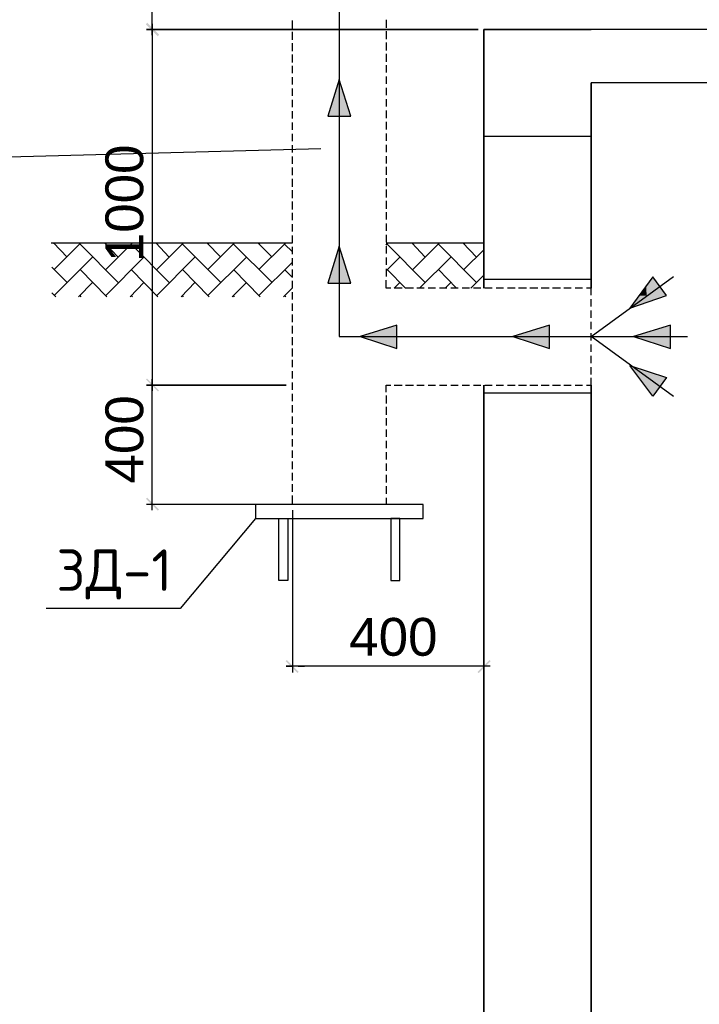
# Model space of a CAD drawing. Header units: millimetres. Extents: x -2765404 to 11272, y -239948 to 1313256.
# Tile 10 of 85: x -99080 to -93357, y -225160 to -216865. Entities that reach past the tile are written whole.
import ezdxf

# ---------------------------------------------------------------- set-up
doc = ezdxf.new("R2010")
doc.units = ezdxf.units.MM
doc.layers.add('PDF _.', color=7, linetype='Continuous', true_color=0x259400)
for name, color, linetype in [('PDF _0', 7, 'Continuous'), ('PDF _SHTAMP', 7, 'Continuous'), ('PDF _размер', 7, 'Continuous'), ('PDF _Текст', 7, 'Continuous')]:
    doc.layers.add(name, color=color, linetype=linetype)
doc.styles.add('PDF Arial', font='arial.ttf')
doc.styles.add('PDF ISOCPEUR', font='isocpeur.ttf')

msp = doc.modelspace()

# ---------------------------------------------------------------- linework, layer by layer
at = {"layer": 'PDF _.', "color": 7, "transparency": 33554559}
for points in [[(-96391.2, -217368.1), (-96391.2, -217678.9), (-96486.8, -217678.9)], [(-96290.8, -217678.9), (-96391.2, -217368.1), (-96391.2, -217678.9)], [(-96391.2, -218773.7), (-96391.2, -219084.4), (-96486.8, -219084.4)], [(-96290.8, -219084.4), (-96391.2, -218773.7), (-96391.2, -219084.4)], [(-93747.4, -219031.9), (-93690, -219113.1), (-93804.8, -219113.1)], [(-93804.8, -219113.1), (-93866.9, -219189.6), (-93800, -219189.6)], [(-93804.8, -219113.1), (-93690, -219113.1), (-93800, -219189.6)], [(-93690, -219113.1), (-93632.7, -219189.6), (-93800, -219189.6)], [(-93866.9, -219189.6), (-93800, -219189.6), (-93943.4, -219294.8)], [(-93800, -219189.6), (-93943.4, -219294.8), (-93632.7, -219189.6)], [(-95903.6, -219438.2), (-95903.6, -219533.9), (-96214.3, -219533.9)], [(-94617.5, -219438.2), (-94617.5, -219533.9), (-94928.3, -219533.9)], [(-93599.2, -219438.2), (-93599.2, -219533.9), (-93909.9, -219533.9)], [(-95903.6, -219533.9), (-96214.3, -219533.9), (-95903.6, -219634.2)], [(-94617.5, -219533.9), (-94928.3, -219533.9), (-94617.5, -219634.2)], [(-93599.2, -219533.9), (-93909.9, -219533.9), (-93599.2, -219634.2)], [(-93943.4, -219777.7), (-93800, -219878.1), (-93866.9, -219878.1)], [(-93943.4, -219777.7), (-93800, -219878.1), (-93632.7, -219878.1)], [(-93943.4, -219777.7), (-93632.7, -219878.1), (-93632.7, -219878.1)], [(-93866.9, -219878.1), (-93804.8, -219959.3), (-93690, -219959.3)], [(-93866.9, -219878.1), (-93800, -219878.1), (-93690, -219959.3)], [(-93800, -219878.1), (-93632.7, -219878.1), (-93690, -219959.3)], [(-93804.8, -219959.3), (-93690, -219959.3), (-93747.4, -220035.8)]]:
    msp.add_solid(points, dxfattribs=at)
at = {"layer": 'PDF _0', "lineweight": 25}
for points in [[(-96391.2, -212926.7), (-96391.2, -219533.9), (-93455.8, -219533.9)], [(-97964.1, -216995.2), (-97964.1, -212993.6)], [(-97964.1, -216899.6), (-97964.1, -219992.8)], [(-99809.6, -218037.4), (-96544.2, -217951.4)], [(-93575.3, -220040.6), (-94268.5, -219533.9), (-93575.3, -219027.1)], [(-97964.1, -220996.8), (-97964.1, -219892.4)], [(-95172.1, -219992.8), (-95172.1, -222364.1)], [(-96835.8, -220949), (-98011.9, -220949)], [(-96783.3, -220996.8), (-96783.3, -222364.1)], [(-97094, -221068.5), (-97729.9, -221823.9), (-98858.2, -221823.9)], [(-95119.5, -222311.5), (-96835.8, -222311.5), (-96783.3, -222311.5)], [(-96735.4, -222311.5), (-96682.9, -222311.5)]]:
    msp.add_lwpolyline(points, dxfattribs=at)
for points in [[(-98011.9, -216947.4), (-95219.9, -216947.4)], [(-96486.8, -217678.9), (-96290.8, -217678.9), (-96391.2, -217368.1)], [(-96486.8, -219084.4), (-96290.8, -219084.4), (-96391.2, -218773.7)], [(-93632.7, -219189.6), (-93747.4, -219031.9), (-93943.4, -219294.8)], [(-95903.6, -219634.2), (-95903.6, -219438.2), (-96214.3, -219533.9)], [(-94617.5, -219634.2), (-94617.5, -219438.2), (-94928.3, -219533.9)], [(-93599.2, -219634.2), (-93599.2, -219438.2), (-93909.9, -219533.9)], [(-93632.7, -219878.1), (-93747.4, -220035.8), (-93943.4, -219777.7)], [(-98011.9, -219945), (-96835.8, -219945)]]:
    msp.add_lwpolyline(points, close=True, dxfattribs=at)
at = {"layer": 'PDF _0', "lineweight": 30}
msp.add_lwpolyline([(-88268.5, -217396.8), (-94268.5, -217396.8)], dxfattribs=at)
at = {"layer": 'PDF _0', "color": 5, "lineweight": 30}
for points in [[(-95683.7, -220949), (-97094, -220949), (-97094, -221068.5), (-95683.7, -221068.5)], [(-96898, -221068.5), (-96821.5, -221068.5), (-96821.5, -221589.6), (-96898, -221589.6)], [(-95879.7, -221068.5), (-95956.2, -221068.5), (-95956.2, -221589.6), (-95879.7, -221589.6)]]:
    msp.add_lwpolyline(points, close=True, dxfattribs=at)
at = {"layer": 'PDF _0', "transparency": 33554559}
for points in [[(-98007.2, -216890), (-98016.7, -216904.4), (-97906.8, -216990.4)], [(-97906.8, -216990.4), (-98016.7, -216904.4), (-98007.2, -216890)], [(-98016.7, -216904.4), (-97906.8, -216990.4), (-97916.3, -217004.8)], [(-97916.3, -217004.8), (-97906.8, -216990.4), (-98016.7, -216904.4)], [(-98007.2, -219887.6), (-98016.7, -219897.2), (-97906.8, -219988)], [(-97906.8, -219988), (-98016.7, -219897.2), (-98007.2, -219887.6)], [(-98016.7, -219897.2), (-97906.8, -219988), (-97916.3, -219997.6)], [(-97916.3, -219997.6), (-97906.8, -219988), (-98016.7, -219897.2)], [(-98007.2, -220891.6), (-98016.7, -220901.2), (-97906.8, -220992)], [(-98016.7, -220901.2), (-97906.8, -220992), (-97916.3, -221001.6)], [(-96831.1, -222259), (-96840.6, -222268.5), (-96730.7, -222359.3)], [(-96840.6, -222268.5), (-96730.7, -222359.3), (-96740.2, -222368.9)], [(-95224.7, -222359.3), (-95215.1, -222368.9), (-95124.3, -222259)], [(-95215.1, -222368.9), (-95124.3, -222259), (-95114.7, -222268.5)]]:
    msp.add_solid(points, dxfattribs=at)
at = {"layer": 'PDF _SHTAMP', "lineweight": 30}
for points in [[(-96783.3, -216937.8), (-96783.3, -216870.9)], [(-95994.4, -216866.1), (-95994.4, -216933.1)], [(-96783.3, -217033.5), (-96783.3, -216966.5)], [(-87369.7, -230448.6), (-87369.7, -216947.4), (-88268.5, -216947.4), (-87369.7, -216947.4), (-87369.7, -230448.6), (-86470.9, -230448.6), (-86470.9, -231347.4), (-87369.7, -231347.4), (-95172.1, -231347.4), (-96070.9, -231347.4), (-96070.9, -230448.6), (-95172.1, -230448.6), (-95172.1, -219945), (-95172.1, -230448.6)], [(-95994.4, -216961.7), (-95994.4, -217028.7)], [(-87369.7, -216947.4), (-95172.1, -216947.4)], [(-96783.3, -217129.1), (-96783.3, -217062.1)], [(-95994.4, -217057.4), (-95994.4, -217124.3)], [(-96783.3, -217224.7), (-96783.3, -217157.8)], [(-95994.4, -217153), (-95994.4, -217219.9)], [(-96783.3, -217315.5), (-96783.3, -217253.4)], [(-95994.4, -217248.6), (-95994.4, -217310.7)], [(-96783.3, -217411.1), (-96783.3, -217349)], [(-95994.4, -217344.2), (-95994.4, -217406.4)], [(-95172.1, -217846.2), (-94268.5, -217846.2), (-94268.5, -217396.8)], [(-87369.7, -217846.2), (-87369.7, -218745), (-87369.7, -217846.2), (-88268.5, -217846.2), (-88268.5, -217396.8), (-88268.5, -229999.2), (-88722.7, -230448.6), (-93819.1, -230448.6), (-94268.5, -229999.2), (-94268.5, -219945), (-94268.5, -229999.2)], [(-96783.3, -217506.8), (-96783.3, -217444.6)], [(-95994.4, -217439.8), (-95994.4, -217502)], [(-96783.3, -217602.4), (-96783.3, -217540.2)], [(-95994.4, -217535.4), (-95994.4, -217597.6)], [(-96783.3, -217698), (-96783.3, -217635.8)], [(-95994.4, -217631.1), (-95994.4, -217693.2)], [(-96783.3, -217793.6), (-96783.3, -217731.5)], [(-95994.4, -217726.7), (-95994.4, -217788.8)], [(-96783.3, -217889.2), (-96783.3, -217827.1)], [(-95994.4, -217822.3), (-95994.4, -217884.4)], [(-96783.3, -217984.8), (-96783.3, -217922.7)], [(-95994.4, -217917.9), (-95994.4, -217980.1)], [(-96783.3, -218080.5), (-96783.3, -218018.3)], [(-95994.4, -218013.5), (-95994.4, -218075.7)], [(-96783.3, -218176.1), (-96783.3, -218109.1)], [(-95994.4, -218104.4), (-95994.4, -218171.3)], [(-96783.3, -218271.7), (-96783.3, -218204.8)], [(-95994.4, -218200), (-95994.4, -218266.9)], [(-96783.3, -218367.3), (-96783.3, -218300.4)], [(-95994.4, -218295.6), (-95994.4, -218362.5)], [(-96783.3, -218462.9), (-96783.3, -218396)], [(-95994.4, -218391.2), (-95994.4, -218458.2)], [(-96783.3, -218553.8), (-96783.3, -218491.6)], [(-95994.4, -218486.8), (-95994.4, -218549)], [(-96783.3, -218649.4), (-96783.3, -218587.2)], [(-95994.4, -218582.5), (-95994.4, -218644.6)], [(-96783.3, -218745), (-96783.3, -218682.9)], [(-95994.4, -218678.1), (-95994.4, -218740.2)], [(-96783.3, -218840.6), (-96783.3, -218778.5)], [(-95994.4, -218773.7), (-95994.4, -218835.8)], [(-96783.3, -218936.2), (-96783.3, -218874.1)], [(-95994.4, -218869.3), (-95994.4, -218931.5)], [(-96783.3, -219031.9), (-96783.3, -218969.7)], [(-95994.4, -218964.9), (-95994.4, -219027.1)], [(-96783.3, -219127.5), (-96783.3, -219065.3)], [(-95956.2, -219127.5), (-95994.4, -219127.5), (-95994.4, -219060.5)], [(-95172.1, -219051), (-94268.5, -219051)], [(-95860.5, -219127.5), (-95927.5, -219127.5)], [(-95764.9, -219127.5), (-95831.9, -219127.5)], [(-95674.1, -219127.5), (-95736.2, -219127.5)], [(-95578.5, -219127.5), (-95640.6, -219127.5)], [(-95482.9, -219127.5), (-95545, -219127.5)], [(-95387.2, -219127.5), (-95449.4, -219127.5)], [(-95291.6, -219127.5), (-95353.8, -219127.5)], [(-95196, -219127.5), (-95258.2, -219127.5)], [(-95100.4, -219127.5), (-95162.5, -219127.5)], [(-95004.8, -219127.5), (-95066.9, -219127.5)], [(-94909.2, -219127.5), (-94971.3, -219127.5)], [(-94813.5, -219127.5), (-94880.5, -219127.5)], [(-94717.9, -219127.5), (-94784.8, -219127.5)], [(-94622.3, -219127.5), (-94689.2, -219127.5)], [(-94526.7, -219127.5), (-94593.6, -219127.5)], [(-94435.8, -219127.5), (-94498, -219127.5)], [(-94340.2, -219127.5), (-94402.4, -219127.5)], [(-94268.5, -219184.8), (-94268.5, -219127.5), (-94306.8, -219127.5)], [(-96783.3, -219223.1), (-96783.3, -219160.9)], [(-94268.5, -219280.5), (-94268.5, -219218.3)], [(-96783.3, -219318.7), (-96783.3, -219256.6)], [(-94268.5, -219376.1), (-94268.5, -219313.9)], [(-96783.3, -219414.3), (-96783.3, -219347.4)], [(-96783.3, -219509.9), (-96783.3, -219443)], [(-94268.5, -219471.7), (-94268.5, -219409.5)], [(-96783.3, -219605.6), (-96783.3, -219538.6)], [(-94268.5, -219567.3), (-94268.5, -219505.2)], [(-96783.3, -219701.2), (-96783.3, -219634.2)], [(-94268.5, -219662.9), (-94268.5, -219600.8)], [(-94268.5, -219758.6), (-94268.5, -219696.4)], [(-96783.3, -219792), (-96783.3, -219729.9)], [(-94268.5, -219854.2), (-94268.5, -219792)], [(-96783.3, -219887.6), (-96783.3, -219825.5)], [(-94306.8, -219945), (-94268.5, -219945), (-94268.5, -219882.9)], [(-96783.3, -219983.3), (-96783.3, -219921.1)], [(-95994.4, -220002.4), (-95994.4, -219945), (-95956.2, -219945)], [(-95927.5, -219945), (-95860.5, -219945)], [(-95831.9, -219945), (-95764.9, -219945)], [(-95736.2, -219945), (-95674.1, -219945)], [(-95640.6, -219945), (-95578.5, -219945)], [(-95545, -219945), (-95482.9, -219945)], [(-95449.4, -219945), (-95387.2, -219945)], [(-95353.8, -219945), (-95291.6, -219945)], [(-95258.2, -219945), (-95196, -219945)], [(-95162.5, -219945), (-95100.4, -219945)], [(-95066.9, -219945), (-95004.8, -219945)], [(-94971.3, -219945), (-94909.2, -219945)], [(-94880.5, -219945), (-94813.5, -219945)], [(-94784.8, -219945), (-94717.9, -219945)], [(-94689.2, -219945), (-94622.3, -219945)], [(-94593.6, -219945), (-94526.7, -219945)], [(-94498, -219945), (-94435.8, -219945)], [(-94402.4, -219945), (-94340.2, -219945)], [(-96783.3, -220078.9), (-96783.3, -220016.7)], [(-95994.4, -220031.1), (-95994.4, -220098)], [(-95172.1, -220007.2), (-94268.5, -220007.2)], [(-96783.3, -220174.5), (-96783.3, -220112.3)], [(-95994.4, -220126.7), (-95994.4, -220193.6)], [(-96783.3, -220270.1), (-96783.3, -220208)], [(-95994.4, -220222.3), (-95994.4, -220284.4)], [(-96783.3, -220365.7), (-96783.3, -220303.6)], [(-95994.4, -220317.9), (-95994.4, -220380.1)], [(-96783.3, -220461.3), (-96783.3, -220399.2)], [(-95994.4, -220413.5), (-95994.4, -220475.7)], [(-96783.3, -220557), (-96783.3, -220494.8)], [(-95994.4, -220509.2), (-95994.4, -220571.3)], [(-96783.3, -220652.6), (-96783.3, -220585.6)], [(-95994.4, -220604.8), (-95994.4, -220666.9)], [(-96783.3, -220748.2), (-96783.3, -220681.3)], [(-95994.4, -220700.4), (-95994.4, -220762.5)], [(-96783.3, -220843.8), (-96783.3, -220776.9)], [(-95994.4, -220796), (-95994.4, -220858.2)], [(-96740.2, -220949), (-96783.3, -220949), (-96783.3, -220872.5)], [(-96644.6, -220949), (-96706.8, -220949)], [(-96549, -220949), (-96611.1, -220949)], [(-96453.4, -220949), (-96515.5, -220949)], [(-96357.8, -220949), (-96419.9, -220949)], [(-96262.1, -220949), (-96324.3, -220949)], [(-96166.5, -220949), (-96228.7, -220949)], [(-96070.9, -220949), (-96133.1, -220949)], [(-95994.4, -220891.6), (-95994.4, -220949), (-96042.2, -220949)]]:
    msp.add_lwpolyline(points, dxfattribs=at)
for points in [[(-94268.5, -216947.4), (-95172.1, -216947.4), (-95172.1, -219127.5), (-95172.1, -216947.4)], [(-94268.5, -217396.8), (-94268.5, -219127.5)]]:
    msp.add_lwpolyline(points, close=True, dxfattribs=at)
at = {"layer": 'PDF _SHTAMP', "lineweight": 25}
for points in [[(-98815.1, -218745), (-96783.3, -218745)], [(-98681.3, -218864.5), (-98796, -218745)], [(-98791.2, -218754.6), (-98781.7, -218745)], [(-98791.2, -218969.7), (-98566.5, -218745)], [(-98251, -219079.7), (-98571.3, -218754.6)], [(-98251, -218864.5), (-98365.7, -218745)], [(-98356.2, -218754.6), (-98346.6, -218745)], [(-98356.2, -218969.7), (-98131.5, -218745)], [(-97820.7, -219079.7), (-98141, -218754.6)], [(-97820.7, -218864.5), (-97935.4, -218745)], [(-97925.9, -218754.6), (-97916.3, -218745)], [(-97925.9, -218969.7), (-97701.2, -218745)], [(-97385.6, -219079.7), (-97710.7, -218754.6)], [(-97385.6, -218864.5), (-97505.2, -218745)], [(-97495.6, -218754.6), (-97486, -218745)], [(-97495.6, -218969.7), (-97270.9, -218745)], [(-96955.4, -219079.7), (-97280.5, -218754.6)], [(-96955.4, -218864.5), (-97074.9, -218745)], [(-97065.3, -218754.6), (-97055.8, -218745)], [(-97065.3, -218969.7), (-96840.6, -218745)], [(-96783.3, -218821.5), (-96850.2, -218754.6)], [(-95994.4, -218745), (-95172.1, -218745)], [(-95994.4, -218764.1), (-95980.1, -218745)], [(-95664.5, -219079.7), (-95984.8, -218754.6)], [(-95664.5, -218864.5), (-95779.3, -218745)], [(-95769.7, -218754.6), (-95764.9, -218745)], [(-95769.7, -218969.7), (-95545, -218745)], [(-95234.3, -219079.7), (-95554.6, -218754.6)], [(-95234.3, -218864.5), (-95349, -218745)], [(-95339.4, -218754.6), (-95329.9, -218745)], [(-95339.4, -218969.7), (-95172.1, -218802.4)], [(-98791.2, -219189.6), (-98466.1, -218864.5)], [(-98356.2, -219189.6), (-98035.8, -218864.5)], [(-97925.9, -219189.6), (-97605.6, -218864.5)], [(-97495.6, -219189.6), (-97170.5, -218864.5)], [(-95994.4, -218979.3), (-95879.7, -218864.5)], [(-95712.3, -219127.5), (-95449.4, -218864.5)], [(-98681.3, -219079.7), (-98810.3, -218950.6)], [(-98346.6, -219199.2), (-98571.3, -218969.7)], [(-97916.3, -219199.2), (-98141, -218969.7)], [(-97486, -219199.2), (-97710.7, -218969.7)], [(-97055.8, -219199.2), (-97280.5, -218969.7)], [(-97065.3, -219189.6), (-96783.3, -218907.6)], [(-96783.3, -219036.6), (-96850.2, -218969.7)], [(-95831.9, -219127.5), (-95984.8, -218969.7)], [(-95401.6, -219127.5), (-95554.6, -218969.7)], [(-95282.1, -219127.5), (-95172.1, -219017.5)], [(-98585.6, -219199.2), (-98466.1, -219079.7)], [(-98150.6, -219199.2), (-98035.8, -219079.7)], [(-97720.3, -219199.2), (-97605.6, -219079.7)], [(-97290, -219199.2), (-97170.5, -219079.7)], [(-96859.8, -219199.2), (-96783.3, -219122.7)], [(-95927.5, -219127.5), (-95879.7, -219079.7)], [(-95497.2, -219127.5), (-95449.4, -219079.7)], [(-98776.9, -219199.2), (-98810.3, -219165.7)], [(-98561.7, -219199.2), (-98571.3, -219189.6)], [(-98131.5, -219199.2), (-98141, -219189.6)], [(-97701.2, -219199.2), (-97710.7, -219189.6)], [(-97270.9, -219199.2), (-97280.5, -219189.6)], [(-96840.6, -219199.2), (-96850.2, -219189.6)]]:
    msp.add_lwpolyline(points, dxfattribs=at)
at = {"layer": 'PDF _размер', "lineweight": 20}
msp.add_lwpolyline([(-95172.1, -223396.8), (-95172.1, -224859.7)], dxfattribs=at)

# ---------------------------------------------------------------- texts
at = {"layer": 'PDF _Текст', "char_height": 318.92, "attachment_point": 7, "rotation": 90, "style": 'PDF Arial'}
for s, insert in [('1000', (-98035.4, -218907.6)), ('400', (-98035.4, -220772.1))]:
    msp.add_mtext(s, dxfattribs=dict(at, insert=insert))
at = {"layer": 'PDF _Текст', "attachment_point": 7}
for s, insert, char_height, style in [('ЗД-1', (-98772.1, -221749.3), 349.99, 'PDF ISOCPEUR'), ('400', (-96305.2, -222228), 318.92, 'PDF Arial')]:
    msp.add_mtext(s, dxfattribs=dict(at, insert=insert, char_height=char_height, style=style))

doc.saveas('drawing.dxf')
